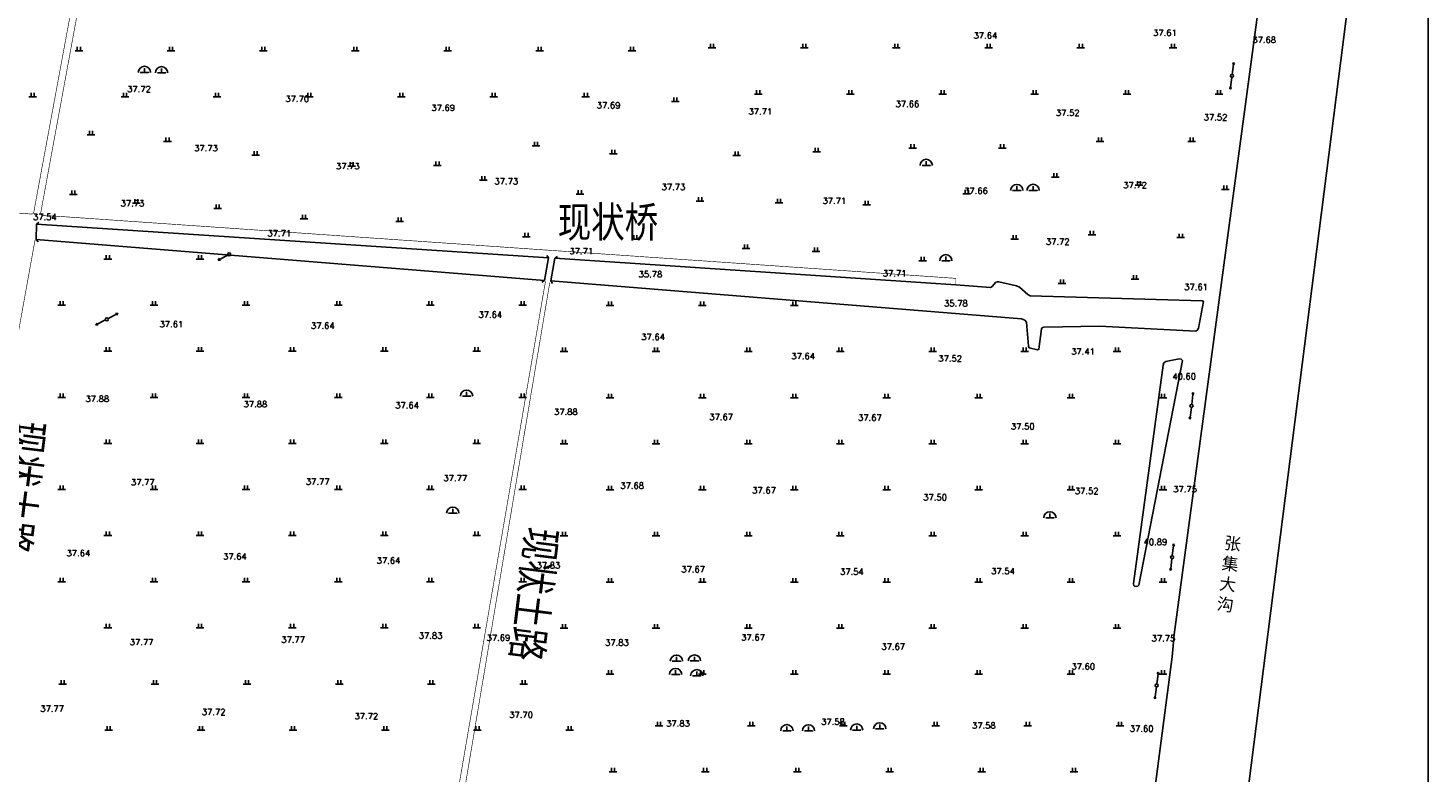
# Model space of a CAD drawing. Extents: x 456755 to 458049, y 3845626 to 3853218.
# Tile 72 of 80: x 457509 to 457965, y 3852304 to 3852546. Entities that reach past the tile are written whole.
import ezdxf
from ezdxf.enums import TextEntityAlignment as Align

# ---------------------------------------------------------------- set-up
doc = ezdxf.new("R2010")
doc.units = 0
doc.linetypes.add('X3', pattern=[5, 4, -1])
doc.layers.get('0').update_dxf_attribs({"linetype": 'CONTINUOUS'})
for name, color, linetype in [('DLDW', 11, 'CONTINUOUS'), ('DLSS', 4, 'CONTINUOUS'), ('DMTZ', 3, 'CONTINUOUS'), ('GCD', 1, 'CONTINUOUS'), ('GXYZ', 2, 'CONTINUOUS'), ('SXSS', 5, 'CONTINUOUS'), ('ZBTZ', 3, 'CONTINUOUS')]:
    doc.layers.add(name, color=color, linetype=linetype)
doc.styles.get("Standard").update_dxf_attribs({"font": 'rs.shx', "bigfont": 'hztxt.shx'})
doc.styles.add('仿宋体', font='仿宋_GB2312.ttf', dxfattribs={"width": 0.8})
doc.linetypes.add('10411', pattern='A,2,[150,AAA.SHX,S=1,R=0,X=0,Y=1],2,[151,AAA.SHX,S=1,R=0,X=0,Y=3],1e-11', length=4)
doc.linetypes.add('10421', pattern='A,2,[150,AAA.SHX,S=0.5,R=0,X=0,Y=0.5],1e-11', length=2)
doc.linetypes.add('8352', pattern='A,1.5,[145,AAA.SHX,S=1,R=0,X=0,Y=1],1.5,-1,3,-1', length=8)

# ---------------------------------------------------------------- blocks, each defined once
blk = doc.blocks.new('gc013b')
at = {"linetype": 'Continuous'}
blk.add_line((0.5, 0), (4, 0), dxfattribs=at)
at = {"linetype": 'Continuous', "flags": 128}
blk.add_lwpolyline([(3.39, 0.35), (4, 0), (3.39, -0.35)], dxfattribs=at)
blk = doc.blocks.new('gc170')
at = {"linetype": 'Continuous'}
blk.add_circle((0, 0), 0.5, dxfattribs=at)
blk = doc.blocks.new('gc110')
at = {"linetype": 'Continuous'}
for points in [[(0, 0), (1.35, 0), (-1.35, 0)], [(0, 0), (0, 1.4)]]:
    blk.add_lwpolyline(points, dxfattribs=at)
blk.add_arc((0, 0), 2, 0, 180, dxfattribs=at)
blk = doc.blocks.new('*U26')
at = {"linetype": 'Continuous'}
for points in [[(3.75, 0), (3.77, -0.1), (3.77, 0.1)], [(3.77, 0.1), (3.82, -0.18), (3.82, 0.18)], [(3.82, -0.18), (3.77, 0.1), (3.77, -0.1)], [(3.82, 0.18), (3.9, -0.23), (3.9, 0.23)], [(3.9, -0.23), (3.82, 0.18), (3.82, -0.18)], [(3.9, 0.23), (4, -0.25), (4, 0.25)], [(4, -0.25), (3.9, 0.23), (3.9, -0.23)], [(4, 0.25), (4.1, -0.23), (4.1, 0.23)], [(4.1, -0.23), (4, 0.25), (4, -0.25)], [(4.1, 0.23), (4.18, -0.18), (4.18, 0.18)], [(4.18, -0.18), (4.1, 0.23), (4.1, -0.23)], [(4.18, 0.18), (4.23, -0.1), (4.23, 0.1)], [(4.23, -0.1), (4.18, 0.18), (4.18, -0.18)], [(4.25, 0), (4.23, 0.1), (4.23, -0.1)]]:
    blk.add_solid(points, dxfattribs=at)
blk = doc.blocks.new('gc013c')
at = {"linetype": 'Continuous', "flags": 128}
blk.add_lwpolyline([(3.75, 0), (0.5, 0)], dxfattribs=at)
at = {"linetype": 'Continuous'}
blk.add_circle((4, 0), 0.25, dxfattribs=at)
blk.add_blockref('*U26', (0, 0), dxfattribs=at)
blk = doc.blocks.new('gc119')
for p, q in [((-1.25, 0), (1.25, 0)), ((-0.5, 1.3), (-0.5, 0)), ((0.5, 1.3), (0.5, 0))]:
    blk.add_line(p, q)

msp = doc.modelspace()

# ---------------------------------------------------------------- linework, layer by layer
at = {"linetype": 'Continuous', "elevation": 75.5}
msp.add_lwpolyline([(456777.03, 3851538.06), (457965.03, 3851538.06), (457965.03, 3853218.06), (456777.03, 3853218.06)], close=True, dxfattribs=at)
at = {"layer": 'DLSS', "linetype": 'Continuous'}
for p, q in [((457512.15, 3852481.98), (457512.87, 3852482.67)), ((457512.01, 3852477), (457512.7, 3852476.27)), ((457678.8, 3852470.99), (457678.22, 3852471.81)), ((457680.85, 3852470.9), (457681.67, 3852471.47)), ((457677.47, 3852463.63), (457676.65, 3852463.06)), ((457679.53, 3852463.53), (457680.1, 3852462.71))]:
    msp.add_line(p, q, dxfattribs=at)
at = {"layer": 'DLSS', "linetype": 'Continuous', "const_width": 0.2}
for points in [[(457511.32, 3852486.34), (457544.94, 3852668.26), (457549.27, 3852688.57)], [(457677.78, 3852463.37), (457650.09, 3852301.98), (457644.34, 3852267.82), (457643.43, 3852267.27)]]:
    msp.add_lwpolyline(points, dxfattribs=at)
at = {"layer": 'DLSS', "linetype": 'X3', "const_width": 0.2}
for points in [[(457551.18, 3852688.21), (457547.07, 3852668.47), (457513.42, 3852485.25), (457513.92, 3852484.91), (457811.35, 3852464.35), (457811.35, 3852462.23)], [(456807.19, 3852539.58), (456807.19, 3852539.58), (457025.66, 3852522.54), (457127.05, 3852514.66), (457510.56, 3852485.27), (457511.03, 3852485.39), (457511.21, 3852485.72), (457511.32, 3852486.34)], [(457511.64, 3852476.8), (457500.77, 3852416.67), (457486.59, 3852340.38), (457473.84, 3852280.29)], [(457766.34, 3852255.82), (457647.32, 3852265.14), (457646.6, 3852266.01), (457646.49, 3852267.43), (457652.15, 3852302.07), (457679.18, 3852462.97)]]:
    msp.add_lwpolyline(points, dxfattribs=at)
at = {"layer": 'DLSS', "linetype": 'Continuous'}
for points in [[(457512.15, 3852481.98), (457512.01, 3852477)], [(457677.47, 3852463.63), (457678.8, 3852470.99)], [(457680.85, 3852470.9), (457679.53, 3852463.53)]]:
    msp.add_lwpolyline(points, dxfattribs=at)
at = {"layer": 'DMTZ', "color": 5, "linetype": '10411'}
for points in [[(457840.58, 3851779.44), (457965.03, 3852758.88)], [(457924.1, 3852667.47), (457920.43, 3852645.39), (457909.51, 3852550.1), (457882.4, 3852348.42), (457881.81, 3852341.2), (457836.81, 3851998.15)]]:
    msp.add_lwpolyline(points, dxfattribs=at)
at = {"layer": 'DMTZ', "color": 5, "linetype": '10421'}
msp.add_lwpolyline([(457878.78, 3852436.09), (457879.08, 3852436.81), (457879.68, 3852437.25), (457884, 3852438.13), (457884.74, 3852438.09), (457885.15, 3852437.59), (457870.9, 3852364.47), (457870.58, 3852364.1), (457869.61, 3852364.07), (457869.33, 3852364.37), (457869.19, 3852365.03)], close=True, dxfattribs=at)
at = {"layer": 'SXSS', "linetype": '8352'}
for points in [[(457678.8, 3852470.99), (457512.15, 3852481.98)], [(457512.01, 3852477), (457512.01, 3852477), (457512.01, 3852477), (457677.47, 3852463.63)], [(457679.53, 3852463.53), (457832.71, 3852451.13), (457833.76, 3852450.78), (457834.32, 3852450.09), (457834.97, 3852442.23), (457834.97, 3852442.23), (457834.97, 3852442.23), (457834.97, 3852442.23), (457835.22, 3852441.72), (457837.97, 3852441.07), (457838.39, 3852441.3), (457838.39, 3852441.3), (457839.25, 3852447.9), (457839.55, 3852448.35), (457840, 3852448.49), (457858.06, 3852448.8), (457889.51, 3852447.13), (457890.04, 3852447.59), (457890.31, 3852448.16), (457891.98, 3852456.83), (457891.51, 3852457.08), (457835.52, 3852458.66), (457834.82, 3852459.09), (457832.03, 3852461.49), (457831.08, 3852461.87), (457825.31, 3852463.25), (457824.78, 3852463.21), (457824.78, 3852463.21), (457824.38, 3852463.1), (457823.12, 3852461.67), (457822.61, 3852461.43), (457811.35, 3852462.23), (457811.35, 3852462.23), (457680.85, 3852470.9)]]:
    msp.add_lwpolyline(points, dxfattribs=at)

# ---------------------------------------------------------------- block references
at = {"layer": 'DLDW', "linetype": 'Continuous'}
for p in [(457547.25, 3852531.39), (457552.83, 3852531.29), (457801.71, 3852501.12), (457836.5, 3852492.96), (457831.19, 3852492.93), (457808.09, 3852470.08), (457652.09, 3852425.99), (457647.62, 3852387.89), (457841.97, 3852386.4), (457720.41, 3852339.72), (457726.28, 3852339.79), (457720.14, 3852335.4), (457727.03, 3852335), (457756.35, 3852317.1), (457763.39, 3852317.04), (457779.07, 3852317.29), (457786.56, 3852317.68)]:
    msp.add_blockref('gc110', p, dxfattribs=at)
at = {"layer": 'GXYZ', "linetype": 'Continuous'}
for name, p, rotation in [('gc013c', (457901.25, 3852530.26), 82.8516033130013), ('gc013c', (457901.25, 3852530.26), 262.8516033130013), ('gc013b', (457574.84, 3852472.15), 207.9258927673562), ('gc013b', (457535.03, 3852451.04), 207.2054897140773), ('gc013b', (457535.03, 3852451.04), 27.92589276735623), ('gc013c', (457888.06, 3852422.84), 82.8516033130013), ('gc013c', (457888.06, 3852422.84), 262.8516033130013), ('gc013c', (457881.74, 3852373.59), 82.8516033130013), ('gc013c', (457881.74, 3852373.59), 262.8516033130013), ('gc013c', (457876.7, 3852331.83), 82.8516033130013), ('gc013c', (457876.7, 3852331.83), 262.8516033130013)]:
    msp.add_blockref(name, p, dxfattribs=dict(at, rotation=rotation))
for p in [(457901.25, 3852530.26), (457574.84, 3852472.15), (457535.03, 3852451.04), (457888.06, 3852422.84), (457881.74, 3852373.59), (457876.7, 3852331.83)]:
    msp.add_blockref('gc170', p, dxfattribs=at)
at = {"layer": 'ZBTZ', "linetype": 'Continuous'}
for p in [(457732.02, 3852539.35), (457762.02, 3852539.35), (457792.02, 3852539.35), (457822.02, 3852539.35), (457852.02, 3852539.35), (457882.02, 3852539.35), (457525.91, 3852538.46), (457555.91, 3852538.46), (457585.91, 3852538.46), (457615.91, 3852538.46), (457645.91, 3852538.46), (457675.91, 3852538.46), (457705.91, 3852538.46), (457510.91, 3852523.46), (457540.91, 3852523.46), (457570.91, 3852523.46), (457600.91, 3852523.46), (457630.91, 3852523.46), (457660.91, 3852523.46), (457690.91, 3852523.46), (457720.05, 3852521.95), (457747.02, 3852524.35), (457777.02, 3852524.35), (457807.02, 3852524.35), (457837.02, 3852524.35), (457867.02, 3852524.35), (457897.02, 3852524.35), (457529.84, 3852511.05), (457554.76, 3852508.91), (457674.72, 3852507.48), (457858.23, 3852508.9), (457888.13, 3852508.9), (457583.47, 3852504.41), (457699.88, 3852504.87), (457739.98, 3852504.4), (457766.08, 3852505.58), (457797.25, 3852506.77), (457826.43, 3852506.77), (457614.7, 3852500.86, 37.73), (457642.63, 3852501.09), (457657.6, 3852496.32), (457843.76, 3852497.28), (457870.94, 3852494.7, 37.72), (457524.15, 3852491.6), (457688.97, 3852491.81), (457728.13, 3852489.44), (457814.88, 3852491.86, 37.66), (457899.05, 3852493.25), (457544.6, 3852488.78, 37.73), (457571.13, 3852487.1), (457753.82, 3852488.98), (457782.3, 3852488.27), (457599.21, 3852483.78), (457630.29, 3852482.83), (457671.6, 3852477.83), (457707.01, 3852477.11), (457830.47, 3852477.13), (457855.62, 3852478.55), (457884.57, 3852477.6), (457743.08, 3852474.02), (457765.86, 3852473.07), (457535.34, 3852470.61), (457565.34, 3852470.61), (457800.57, 3852470.01), (457845.89, 3852462.66), (457869.62, 3852464.08), (457520.34, 3852455.61), (457550.34, 3852455.61), (457580.34, 3852455.61), (457610.34, 3852455.61), (457640.34, 3852455.61), (457670.34, 3852455.61), (457698.79, 3852455.5), (457728.79, 3852455.5), (457758.79, 3852455.5), (457535.34, 3852440.61), (457565.34, 3852440.61), (457595.34, 3852440.61), (457625.34, 3852440.61), (457655.34, 3852440.61), (457683.79, 3852440.5), (457713.79, 3852440.5), (457743.79, 3852440.5), (457773.79, 3852440.5), (457803.79, 3852440.5), (457833.79, 3852440.5), (457863.79, 3852440.5), (457520.34, 3852425.61), (457550.34, 3852425.61), (457580.34, 3852425.61), (457610.34, 3852425.61), (457640.34, 3852425.61), (457670.34, 3852425.61), (457698.79, 3852425.5), (457728.79, 3852425.5), (457758.79, 3852425.5), (457788.79, 3852425.5), (457818.79, 3852425.5), (457848.79, 3852425.5), (457878.79, 3852425.5), (457535.34, 3852410.61), (457565.34, 3852410.61), (457595.34, 3852410.61), (457625.34, 3852410.61), (457655.34, 3852410.61), (457683.79, 3852410.5), (457713.79, 3852410.5), (457743.79, 3852410.5), (457773.79, 3852410.5), (457803.79, 3852410.5), (457833.79, 3852410.5), (457863.79, 3852410.5), (457520.34, 3852395.61), (457550.34, 3852395.61), (457580.34, 3852395.61), (457610.34, 3852395.61), (457640.34, 3852395.61), (457670.34, 3852395.61), (457698.79, 3852395.5), (457728.79, 3852395.5), (457758.79, 3852395.5), (457788.79, 3852395.5), (457818.79, 3852395.5), (457848.79, 3852395.5), (457878.79, 3852395.5), (457535.34, 3852380.61), (457565.34, 3852380.61), (457595.34, 3852380.61), (457625.34, 3852380.61), (457655.34, 3852380.61), (457683.79, 3852380.5), (457713.79, 3852380.5), (457743.79, 3852380.5), (457773.79, 3852380.5), (457803.79, 3852380.5), (457833.79, 3852380.5), (457863.79, 3852380.5), (457520.34, 3852365.61), (457550.34, 3852365.61), (457580.34, 3852365.61), (457610.34, 3852365.61), (457640.34, 3852365.61), (457670.34, 3852365.61), (457698.79, 3852365.5), (457728.79, 3852365.5), (457758.79, 3852365.5), (457788.79, 3852365.5), (457818.79, 3852365.5), (457848.79, 3852365.5), (457878.79, 3852365.5), (457535.34, 3852350.61), (457565.34, 3852350.61), (457595.34, 3852350.61), (457625.34, 3852350.61), (457655.34, 3852350.61), (457683.79, 3852350.5), (457713.79, 3852350.5), (457743.79, 3852350.5), (457773.79, 3852350.5), (457803.79, 3852350.5), (457833.79, 3852350.5), (457863.79, 3852350.5), (457698.79, 3852335.5), (457728.79, 3852335.5), (457758.79, 3852335.5), (457788.79, 3852335.5), (457818.79, 3852335.5), (457848.79, 3852335.5), (457878.79, 3852335.5), (457520.65, 3852332.29), (457550.65, 3852332.29), (457580.65, 3852332.29), (457610.65, 3852332.29), (457640.65, 3852332.29), (457670.65, 3852332.29), (457535.65, 3852317.29), (457565.65, 3852317.29), (457595.65, 3852317.29), (457625.65, 3852317.29), (457655.65, 3852317.29), (457685.65, 3852317.29), (457714.77, 3852318.69), (457744.77, 3852318.69), (457774.77, 3852318.69), (457804.77, 3852318.69), (457834.77, 3852318.69), (457864.77, 3852318.69), (457699.77, 3852303.69), (457729.77, 3852303.69), (457759.77, 3852303.69), (457789.77, 3852303.69), (457819.77, 3852303.69), (457849.77, 3852303.69)]:
    msp.add_blockref('gc119', p, dxfattribs=at)

# ---------------------------------------------------------------- texts
at = {"layer": 'DLSS', "color": 1, "linetype": 'X3', "style": '仿宋体', "width": 0.8}
msp.add_text('现状桥', height=10, dxfattribs=at).set_placement((457681.76, 3852477.69))
at = {"layer": 'DLSS', "linetype": 'X3', "style": '仿宋体', "width": 0.8}
for p in [(457504.99, 3852418.69), (457671.9, 3852383.79)]:
    msp.add_text('现状土路', height=10, rotation=262.8783, dxfattribs=at).set_placement(p)
at = {"layer": 'DMTZ', "color": 5, "linetype": '10411', "insert": (457898.97, 3852380.35), "char_height": 4, "width": 4.4953, "attachment_point": 1, "rotation": 353.1602}
msp.add_mtext('{\\fSimHei|b0|i0|c134|p2;张\\P集\\P大\\P沟}', dxfattribs=at)
at = {"layer": 'GCD', "linetype": 'Continuous'}
for s, p in [('37.61', (457879.41, 3852544.28, 37.61)), ('37.64', (457820.97, 3852543.4, 37.64)), ('37.68', (457911.71, 3852541.99, 37.68)), ('37.72', (457545.49, 3852525.97, 37.72)), ('37.70', (457596.99, 3852522.78, 37.7)), ('37.66', (457795.59, 3852521.12, 37.66)), ('37.69', (457644.49, 3852519.88, 37.69)), ('37.69', (457698.31, 3852520.69, 37.69)), ('37.71', (457747.71, 3852518.66, 37.71)), ('37.52', (457847.77, 3852518.25, 37.52)), ('37.52', (457895.88, 3852516.78, 37.52)), ('37.73', (457567.3, 3852506.75, 37.73)), ('37.73', (457613.45, 3852500.86, 37.73)), ('37.73', (457665.01, 3852495.95, 37.73)), ('37.73', (457719.44, 3852494.11, 37.73)), ('37.72', (457869.69, 3852494.7, 37.72)), ('37.71', (457771.82, 3852489.61, 37.71)), ('37.66', (457817.92, 3852492.86, 37.66)), ('37.73', (457543.35, 3852488.78, 37.73)), ('37.54', (457514.84, 3852484.32, 37.54)), ('37.71', (457591.13, 3852479, 37.71)), ('37.72', (457844.52, 3852476.29, 37.72)), ('37.71', (457689.42, 3852473.21, 37.71)), ('35.78', (457711.95, 3852465.69, 35.78)), ('37.71', (457791.45, 3852465.97, 37.71)), ('37.61', (457889.54, 3852461.55, 37.61)), ('35.78', (457811.36, 3852456.2, 35.78)), ('37.61', (457556.03, 3852449.43, 37.61)), ('37.64', (457605.3, 3852448.93, 37.64)), ('37.64', (457659.83, 3852452.53, 37.64)), ('37.64', (457712.81, 3852445.29, 37.64)), ('37.64', (457761.65, 3852439.01, 37.64)), ('37.41', (457852.75, 3852440.54, 37.41)), ('37.52', (457809.49, 3852438.25, 37.52)), ('40.60', (457885.65, 3852432.43, 40.6)), ('37.88', (457531.92, 3852425.12, 37.88)), ('37.88', (457583.38, 3852423.41, 37.88)), ('37.64', (457632.74, 3852423.02, 37.64)), ('37.88', (457684.41, 3852420.91, 37.88)), ('37.67', (457734.97, 3852419.2, 37.67)), ('37.67', (457783.38, 3852419.01, 37.67)), ('37.50', (457833.13, 3852416.15, 37.5)), ('37.77', (457546.74, 3852397.98, 37.77)), ('37.77', (457603.66, 3852398.19, 37.77)), ('37.77', (457648.43, 3852399.33, 37.77)), ('37.68', (457705.99, 3852396.86, 37.68)), ('37.67', (457748.92, 3852395.33, 37.67)), ('37.52', (457853.95, 3852395.15, 37.52)), ('37.75', (457885.97, 3852395.72, 37.75)), ('37.50', (457804.59, 3852393.05, 37.5)), ('40.89', (457876.31, 3852378.55, 40.89)), ('37.64', (457525.76, 3852374.88, 37.64)), ('37.64', (457576.7, 3852373.81, 37.64)), ('37.64', (457626.7, 3852372.48, 37.64)), ('37.83', (457678.74, 3852370.95, 37.83)), ('37.67', (457725.84, 3852369.62, 37.67)), ('37.54', (457777.51, 3852368.86, 37.54)), ('37.54', (457826.7, 3852369.06, 37.54)), ('37.83', (457640.39, 3852348.05, 37.83)), ('37.77', (457546.33, 3852345.95, 37.77)), ('37.77', (457595.65, 3852346.74, 37.77)), ('37.69', (457662.48, 3852347.35, 37.69)), ('37.83', (457701.04, 3852345.75, 37.83)), ('37.67', (457745.34, 3852347.46, 37.67)), ('37.67', (457790.97, 3852344.47, 37.67)), ('37.75', (457878.92, 3852347.16, 37.75)), ('37.60', (457852.81, 3852338.01, 37.6)), ('37.77', (457517.21, 3852324.27, 37.77)), ('37.72', (457569.78, 3852323.21, 37.72)), ('37.72', (457619.47, 3852321.83, 37.72)), ('37.70', (457669.85, 3852322.28, 37.7)), ('37.83', (457720.94, 3852319.46, 37.83)), ('37.58', (457771.36, 3852320.01, 37.58)), ('37.58', (457820.46, 3852318.78, 37.58)), ('37.60', (457871.82, 3852317.75, 37.6))]:
    msp.add_text(s, height=2, dxfattribs=at).set_placement(p, align=Align.MIDDLE)

doc.saveas('drawing.dxf')
